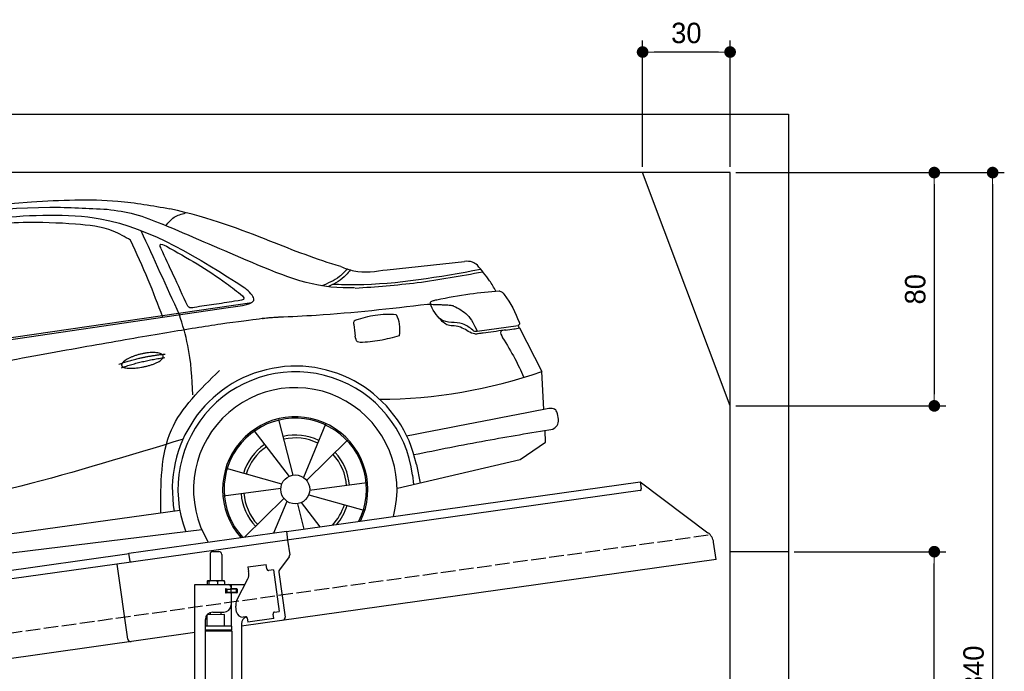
# Model space of a CAD drawing. Extents: x -311 to 6440, y -844 to 5774.
# Tile 8 of 8: x 3064 to 6440, y 3540 to 5774. Entities that reach past the tile are written whole.
import ezdxf

# ---------------------------------------------------------------- set-up
doc = ezdxf.new("R2010")
doc.units = 0
doc.header["$LTSCALE"] = 10
doc.header["$MEASUREMENT"] = 0
doc.linetypes.add('GEN3', pattern=[6.25, 5, -1.25])
doc.layers.get('0').update_dxf_attribs({"linetype": 'CONTINUOUS'})
doc.layers.get('DEFPOINTS').update_dxf_attribs({"linetype": 'CONTINUOUS'})
for name, color, linetype in [('3', 6, 'GEN3'), ('CAR', 1, 'CONTINUOUS'), ('SICHTBARE_KANTEN_DIN_', 7, 'CONTINUOUS')]:
    doc.layers.add(name, color=color, linetype=linetype)
doc.layers.add('AM_0', color=7, linetype='CONTINUOUS', lineweight=30)
doc.layers.add('AM_5', color=3, linetype='CONTINUOUS', lineweight=15)
doc.dimstyles.new('KLAUS_DXF', dxfattribs={"dimscale": 20, "dimtxt": 3.5, "dimasz": 2, "dimexe": 2, "dimexo": 1, "dimgap": 1.5, "dimtad": 1, "dimlfac": 0.1, "dimdsep": 46, "dimtxsty": 'STANDARD', "dimblk": 'DOT', "dimcen": 2, "dimclrd": 256, "dimclre": 256, "dimclrt": 2, "dimadec": 0, "dimazin": 0, "dimtfac": 1, "dimtmove": 2, "dimatfit": 3, "dimfxl": 1, "dimtolj": 1, "dimarcsym": 0})

# ---------------------------------------------------------------- blocks, each defined once
blk = doc.blocks.new('_DOT')
at = {"color": 0, "linetype": 'ByBlock'}
blk.add_line((-0.5, 0), (-1, 0), dxfattribs=at)
at = {"color": 0, "linetype": 'ByBlock', "const_width": 0.5}
blk.add_lwpolyline([(-0.25, 0, 1), (0.25, 0, 1)], format="xyb", close=True, dxfattribs=at)
blk = doc.blocks.new('*D5')
at = {"layer": 'AM_5', "lineweight": -2, "transparency": 16777216}
for p, q in [((5199.5, 5270), (5199.5, 5703.4)), ((5499.5, 5270), (5499.5, 5703.4)), ((5459.5, 5663.4), (5239.5, 5663.4))]:
    blk.add_line(p, q, dxfattribs=at)
at = {"layer": 'DEFPOINTS', "color": 0, "transparency": 16777216}
for p in [(5199.5, 5663.4), (5199.5, 5250), (5499.5, 5250)]:
    blk.add_point(p, dxfattribs=at)
at = {"layer": 'AM_5', "lineweight": -2, "transparency": 16777216, "xscale": 40, "yscale": 40, "zscale": 40, "rotation": 180}
blk.add_blockref('_DOT', (5199.5, 5663.4), dxfattribs=at)
at = {"layer": 'AM_5', "lineweight": -2, "transparency": 16777216, "xscale": 40, "yscale": 40, "zscale": 40}
blk.add_blockref('_DOT', (5499.5, 5663.4), dxfattribs=at)
at = {"layer": 'AM_5', "color": 2, "transparency": 16777216, "insert": (5349.5, 5728.4), "char_height": 70, "attachment_point": 5}
blk.add_mtext('\\A1;30', dxfattribs=at)
blk = doc.blocks.new('*D7')
at = {"layer": 'AM_5', "lineweight": -2, "transparency": 16777216}
for p, q in [((5519.5, 5250), (6239.5, 5250)), ((6199.5, 5210), (6199.5, 4490)), ((5519.5, 4450), (6239.5, 4450))]:
    blk.add_line(p, q, dxfattribs=at)
at = {"layer": 'DEFPOINTS', "color": 0, "transparency": 16777216}
for p in [(5499.5, 5250), (5499.5, 4450), (6199.5, 4450)]:
    blk.add_point(p, dxfattribs=at)
at = {"layer": 'AM_5', "lineweight": -2, "transparency": 16777216, "xscale": 40, "yscale": 40, "zscale": 40}
for p, rotation in [((6199.5, 5250), 90), ((6199.5, 4450), 270)]:
    blk.add_blockref('_DOT', p, dxfattribs=dict(at, rotation=rotation))
at = {"layer": 'AM_5', "color": 2, "transparency": 16777216, "insert": (6134.5, 4850), "char_height": 70, "attachment_point": 5, "rotation": 90}
blk.add_mtext('\\A1;80', dxfattribs=at)
blk = doc.blocks.new('*D10')
at = {"layer": 'AM_5', "lineweight": -2, "transparency": 16777216}
for p, q in [((5719.5, 3950), (6239.5, 3950)), ((6199.5, 1890), (6199.5, 3910)), ((6219.5, 1850), (6239.5, 1850))]:
    blk.add_line(p, q, dxfattribs=at)
at = {"layer": 'DEFPOINTS', "color": 0, "transparency": 16777216}
for p in [(5699.5, 3950), (6199.5, 3950), (6199.5, 1850)]:
    blk.add_point(p, dxfattribs=at)
at = {"layer": 'AM_5', "lineweight": -2, "transparency": 16777216, "xscale": 40, "yscale": 40, "zscale": 40}
for p, rotation in [((6199.5, 3950), 90), ((6199.5, 1850), 270)]:
    blk.add_blockref('_DOT', p, dxfattribs=dict(at, rotation=rotation))
at = {"layer": 'AM_5', "color": 2, "transparency": 16777216, "insert": (6134.5, 2900), "char_height": 70, "attachment_point": 5, "rotation": 90}
blk.add_mtext('\\A1;210', dxfattribs=at)
blk = doc.blocks.new('*D13')
at = {"layer": 'AM_5', "lineweight": -2, "transparency": 16777216}
for p, q in [((5519.5, 5250), (6439.5, 5250)), ((6399.5, 5210), (6399.5, 1890)), ((6019.5, 1850), (6439.5, 1850))]:
    blk.add_line(p, q, dxfattribs=at)
at = {"layer": 'DEFPOINTS', "color": 0, "transparency": 16777216}
for p in [(5499.5, 5250), (5999.5, 1850), (6399.5, 1850)]:
    blk.add_point(p, dxfattribs=at)
at = {"layer": 'AM_5', "lineweight": -2, "transparency": 16777216, "xscale": 40, "yscale": 40, "zscale": 40}
for p, rotation in [((6399.5, 5250), 90), ((6399.5, 1850), 270)]:
    blk.add_blockref('_DOT', p, dxfattribs=dict(at, rotation=rotation))
at = {"layer": 'AM_5', "color": 2, "transparency": 16777216, "insert": (6334.5, 3550), "char_height": 70, "attachment_point": 5, "rotation": 90}
blk.add_mtext('\\A1;340', dxfattribs=at)
blk = doc.blocks.new('car_150_')
at = {"layer": 'CAR'}
for p, q in [((6993.7, 5277.2), (7129.2, 5288.8)), ((8349.8, 5065.2), (8614.8, 5095.9)), ((5703.5, 4603.8), (7806, 4931.3)), ((5748.6, 4619.9), (7887.1, 4949.3)), ((8659.8, 4857.1), (8801.1, 4877.5)), ((8805, 4869.2), (8883.2, 4720.4)), ((8891.2, 4589.9), (8883.2, 4720.4)), ((8033.2, 4358.3), (7982.9, 4548.5)), ((8143.1, 4534), (8068.7, 4350.5)), ((7897.5, 4510.1), (8019.3, 4353.9)), ((8898.1, 4478.2), (8895.6, 4518.3)), ((8079.5, 4340.6), (8219, 4479.2)), ((8810.7, 4417.6), (8898.1, 4478.2)), ((8391.6, 4316.2), (8810.7, 4417.6)), ((8455.6, 4397.8), (8469.1, 4334.6)), ((7994.7, 4327.2), (7804.9, 4378.7)), ((8442.3, 4361.7), (8446.4, 4329.7)), ((8286.5, 4333.3), (8090.4, 4305.9)), ((7795.4, 4285.5), (7991.5, 4312.9)), ((8087.2, 4291.6), (8277, 4240.1)), ((8002.4, 4278.2), (7867.9, 4144.6)), ((7969.2, 4159.6), (8013.2, 4268.3)), ((8048.7, 4260.5), (8071.6, 4173.8)), ((8127.2, 4182.1), (8062.7, 4264.8)), ((7646, 4233.7), (5761.2, 3956.2)), ((5689.3, 3904.2), (7721.3, 4169.7))]:
    blk.add_line(p, q, dxfattribs=at)
blk.add_circle((8041, 4309.4), 49.6, dxfattribs=at)
for centre, radius, start, end in [((8042.2, 4309.4), 422.7, 12.065, 190.707), ((8042.2, 4309.4), 403.4, 7.4461, 201.5292), ((8307.4, 6330.9), 1710.3, 270.6601, 289.6726), ((8041, 4309.4), 348.9, 345.0424, 211.6777), ((8041, 4309.4), 249, 334.6275, 221.995), ((8041, 4309.4), 244.1, 333.8517, 222.7626), ((8041, 4309.4), 186.2, 64.7762, 103.2667), ((8041, 4309.4), 186.2, 124.7762, 163.2667), ((8041, 4309.4), 176.5, 64.6018, 103.1816), ((8041, 4309.4), 176.5, 124.6018, 163.1816), ((8041, 4309.4), 176.5, 4.6018, 43.1816), ((8041, 4309.4), 186.2, 4.7762, 43.2667), ((8041, 4309.4), 186.2, 184.7762, 223.2667), ((8041, 4309.4), 176.5, 184.6018, 223.1816), ((8041, 4309.4), 176.5, 316.6896, 343.1816), ((8041, 4309.4), 186.2, 320.3371, 343.2667)]:
    blk.add_arc(centre, radius, start, end, dxfattribs=at)
for points, degree, knots in [([(7129.2, 5288.8), (7228.1, 5294.9), (7387.4, 5304.7), (7544.3, 5278.3), (7603.8, 5268.4)], 3, [0, 0, 0, 0, 296.050466, 476.332401, 476.332401, 476.332401, 476.332401]), ([(6590.3, 5194.3), (6790.1, 5231.4), (7055.2, 5280.6), (7323.2, 5267.8), (7389.2, 5264.7)], 3, [0, 0, 0, 0, 605.994997, 803.781644, 803.781644, 803.781644, 803.781644]), ([(8191, 5074.7), (8107.9, 5098.3), (7930.3, 5167), (7746.4, 5237.4), (7603.8, 5268.4)], 3, [5.571538, 5.571538, 5.571538, 5.571538, 32.165526, 64.936902, 64.936902, 64.936902, 64.936902]), ([(7010.2, 5233), (7130.8, 5242.4), (7438, 5266.3), (7702.5, 5100), (7863.2, 4999)], 3, [0, 0, 0, 0, 355.261483, 904.814862, 904.814862, 904.814862, 904.814862]), ([(7389.2, 5264.7), (7420.8, 5260.7), (7486.1, 5252.6), (7547.1, 5227.9), (7578.6, 5215.1)], 3, [0, 0, 0, 0, 95.129403, 196.544102, 196.544102, 196.544102, 196.544102]), ([(7590.1, 5210.4), (7598.8, 5221.2), (7616.6, 5243), (7643.8, 5250.6), (7657.5, 5254.4)], 3, [0, 0, 0, 0, 40.483158, 82.304269, 82.304269, 82.304269, 82.304269]), ([(7280.4, 5213.4), (7220.4, 5216.3), (7078, 5223.2), (6937, 5200.9), (6855.4, 5188)], 3, [0, 0, 0, 0, 179.578451, 426.729981, 426.729981, 426.729981, 426.729981]), ([(7469.5, 5159.8), (7450.1, 5170.8), (7392.1, 5203.7), (7325, 5209.6), (7280.4, 5213.4)], 3, [0, 0, 0, 0, 66.345015, 198.470892, 198.470892, 198.470892, 198.470892]), ([(8238.8, 5002.4), (8225.9, 5001.9), (8097.3, 4997.4), (7874.9, 5091.2), (7673.8, 5175.3), (7578.6, 5215.1)], 3, [0, 0, 0, 0, 38.601997, 385.248101, 697.121472, 697.121472, 697.121472, 697.121472]), ([(7582.2, 4896.4), (7565.7, 4939), (7531.3, 5028.2), (7490.7, 5114.7), (7469.5, 5159.8)], 3, [0, 0, 0, 0, 136.989327, 286.582756, 286.582756, 286.582756, 286.582756]), ([(7575.1, 5131.1), (7572.7, 5136.8), (7566.4, 5151.1), (7582.7, 5144.2), (7592.5, 5140)], 3, [0, 0, 0, 0, 14.214257, 36.026738, 36.026738, 36.026738, 36.026738]), ([(7668, 4935.3), (7650.2, 4969.8), (7620.8, 5036.6), (7588.5, 5099.8), (7575.1, 5131.1)], 3, [2.591518, 2.591518, 2.591518, 2.591518, 14.396583, 24.038621, 24.038621, 24.038621, 24.038621]), ([(7592.5, 5140), (7663.4, 5100.7), (7754.6, 5050.2), (7836.7, 4986.2), (7855.1, 4971.8)], 3, [0, 0, 0, 0, 242.296972, 312.074439, 312.074439, 312.074439, 312.074439]), ([(8213.4, 5067), (8204.8, 5057.5), (8180.8, 5030.7), (8147.4, 5016.7), (8125.8, 5007.6)], 3, [0, 0, 0, 0, 37.936628, 106.922734, 106.922734, 106.922734, 106.922734]), ([(8224.6, 5063.8), (8219.5, 5057.3), (8207.5, 5042.1), (8182.3, 5022), (8161, 5011.9), (8149.7, 5006.6)], 3, [0, 0, 0, 0, 24.71914, 58.083873, 95.394075, 95.394075, 95.394075, 95.394075]), ([(8163.6, 5014.3), (8190.3, 5013.8), (8360.5, 5010.7), (8528.5, 5042.5), (8670.3, 5069.3)], 3, [0, 0, 0, 0, 79.824219, 510.28314, 510.28314, 510.28314, 510.28314]), ([(8191, 5074.7), (8205.8, 5069.3), (8256.7, 5050.7), (8311.1, 5059.2), (8349.8, 5065.2)], 3, [0, 0, 0, 0, 46.804205, 160.961784, 160.961784, 160.961784, 160.961784]), ([(8659.2, 5083.2), (8653.8, 5087.2), (8640.8, 5096.8), (8624.4, 5096.2), (8614.8, 5095.9)], 3, [0, 0, 0, 0, 19.609343, 47.348199, 47.348199, 47.348199, 47.348199]), ([(8723.8, 4994.4), (8716.5, 5006.5), (8697.8, 5038.1), (8673.9, 5066), (8659.2, 5083.2)], 3, [0, 0, 0, 0, 42.278278, 110.016544, 110.016544, 110.016544, 110.016544]), ([(8240.9, 5001), (8312.1, 5006.7), (8458.8, 5018.5), (8603.3, 5046.3), (8677.8, 5060.7)], 3, [0, 0, 0, 0, 213.973217, 441.202015, 441.202015, 441.202015, 441.202015]), ([(7806, 4931.3), (7851.9, 4937.1), (7921.3, 4946), (7877.9, 4985.6), (7863.2, 4999)], 3, [0, 0, 0, 0, 93.644646, 141.842533, 141.842533, 141.842533, 141.842533]), ([(7855.1, 4971.8), (7856.9, 4969.4), (7866.6, 4956.8), (7844.9, 4954.5), (7827.4, 4952.7)], 3, [0, 0, 0, 0, 8.218705, 42.579443, 42.579443, 42.579443, 42.579443]), ([(8504.4, 4958.4), (8507.8, 4959.8), (8513.2, 4962), (8519, 4963.1), (8521.1, 4963.5)], 3, [0, 0, 0, 0, 10.993467, 17.505662, 17.505662, 17.505662, 17.505662]), ([(8521.1, 4963.5), (8558.7, 4971.4), (8629.4, 4986.3), (8701.3, 4992.4), (8734.9, 4995.3)], 3, [0, 0, 0, 0, 115.283952, 216.335245, 216.335245, 216.335245, 216.335245]), ([(8734.9, 4995.3), (8735.5, 4995.3), (8742.3, 4994.7), (8774, 4959.5), (8789.9, 4921.4), (8803.6, 4888.9)], 3, [0, 0, 0, 0, 1.734697, 20.495648, 128.700618, 128.700618, 128.700618, 128.700618]), ([(7690.7, 4930.9), (7682.9, 4929), (7673.3, 4926.7), (7668.9, 4934), (7668, 4935.3)], 3, [0, 0, 0, 0, 20.033107, 24.561149, 24.561149, 24.561149, 24.561149]), ([(7827.4, 4952.7), (7804.1, 4948.8), (7758.6, 4941.2), (7712.9, 4934.3), (7690.7, 4930.9)], 3, [0, 0, 0, 0, 70.948783, 138.444185, 138.444185, 138.444185, 138.444185]), ([(8489.1, 4946.9), (8362.2, 4931.3), (8192.7, 4910.5), (8022.3, 4901.3), (7979.4, 4899)], 3, [0, 0, 0, 0, 383.276615, 511.9713, 511.9713, 511.9713, 511.9713]), ([(8499.4, 4953.2), (8499.6, 4954.1), (8500.1, 4956.8), (8502.7, 4957.8), (8504.4, 4958.4)], 3, [0, 0, 0, 0, 2.821477, 7.666518, 7.666518, 7.666518, 7.666518]), ([(8514.3, 4920.1), (8507.6, 4929.7), (8500.3, 4940.1), (8499.5, 4952.2), (8499.4, 4953.2)], 3, [0, 0, 0, 0, 33.566473, 36.446484, 36.446484, 36.446484, 36.446484]), ([(8578.5, 4942.4), (8595.8, 4933.8), (8633.1, 4915.4), (8650.5, 4877.5), (8659.8, 4857.1)], 3, [0, 0, 0, 0, 56.143574, 121.02194, 121.02194, 121.02194, 121.02194]), ([(7687.8, 4631.1), (7684.2, 4688.1), (7678.4, 4781.5), (7650.4, 4870.6), (7639.4, 4905.3)], 3, [0, 0, 0, 0, 170.454794, 279.374153, 279.374153, 279.374153, 279.374153]), ([(8244.9, 4892.1), (8266.5, 4899), (8311.3, 4913.4), (8358.3, 4912.8), (8382.6, 4912.4)], 3, [0, 0, 0, 0, 67.706114, 140.005181, 140.005181, 140.005181, 140.005181]), ([(8382.6, 4912.4), (8386.9, 4901.5), (8396, 4877.8), (8394.2, 4852.5), (8393.3, 4838.9)], 3, [0, 0, 0, 0, 34.900949, 75.090232, 75.090232, 75.090232, 75.090232]), ([(8645.2, 4860.1), (8634.4, 4868.9), (8603, 4892.4), (8542.9, 4879.7), (8521, 4910.7), (8514.3, 4920.1)], 3, [0.658544, 0.658544, 0.658544, 0.658544, 4.748765, 12.290755, 15.589596, 15.589596, 15.589596, 15.589596]), ([(8581.1, 4874.9), (8574.1, 4874.8), (8553.6, 4874.6), (8539.3, 4890.4), (8529.9, 4900.7)], 3, [0, 0, 0, 0, 20.376363, 59.606847, 59.606847, 59.606847, 59.606847]), ([(8245.8, 4892.2), (8242.8, 4891.2), (8235.4, 4888.9), (8236.5, 4880.8), (8237.1, 4876.1)], 3, [0, 0, 0, 0, 8.69426, 20.870259, 20.870259, 20.870259, 20.870259]), ([(8629.7, 4855.7), (8623.1, 4860), (8608.2, 4869.6), (8590.8, 4873), (8581.1, 4874.9)], 3, [0, 0, 0, 0, 23.382166, 52.652276, 52.652276, 52.652276, 52.652276]), ([(8759.3, 4861.5), (8751.5, 4860.6), (8734.7, 4858.6), (8743.2, 4843.3), (8747.8, 4835.1)], 3, [0, 0, 0, 0, 18.78232, 40.52492, 40.52492, 40.52492, 40.52492]), ([(8757.3, 4861.2), (8766.9, 4862.5), (8782.9, 4864.6), (8798.7, 4867.9), (8805, 4869.2)], 3, [0, 0, 0, 0, 29.138804, 48.348385, 48.348385, 48.348385, 48.348385]), ([(8803.6, 4888.9), (8804.6, 4886.7), (8806.7, 4882.3), (8803, 4879.1), (8801.1, 4877.5)], 3, [0, 0, 0, 0, 6.560892, 13.117252, 13.117252, 13.117252, 13.117252]), ([(8260.3, 4814.7), (8256.8, 4815.3), (8246, 4817.1), (8244, 4829), (8242.7, 4837)], 3, [0, 0, 0, 0, 9.934216, 31.059147, 31.059147, 31.059147, 31.059147]), ([(8393.3, 4838.9), (8371.3, 4832.7), (8327.5, 4820.2), (8282.1, 4816.4), (8259.4, 4814.5)], 3, [0, 0, 0, 0, 68.25117, 136.398239, 136.398239, 136.398239, 136.398239]), ([(8664.2, 4847.7), (8660, 4847.2), (8647.9, 4845.9), (8636.9, 4851.8), (8629.7, 4855.7)], 3, [0, 0, 0, 0, 12.334473, 36.077303, 36.077303, 36.077303, 36.077303]), ([(8645.2, 4860.1), (8647, 4858.9), (8651.5, 4856.3), (8656.7, 4856.7), (8659.8, 4857.1)], 3, [0.11133, 0.11133, 0.11133, 0.11133, 0.733961, 1.64284, 1.64284, 1.64284, 1.64284]), ([(8752.5, 4860.5), (8727.9, 4857.2), (8698.8, 4853.2), (8669.8, 4848.6), (8664.2, 4847.7)], 3, [0, 0, 0, 0, 7.10149, 8.807008, 8.807008, 8.807008, 8.807008]), ([(8747.8, 4835.1), (8762.5, 4811.6), (8789.4, 4768.5), (8811, 4722.5), (8820.8, 4701.6)], 3, [0, 0, 0, 0, 83.27798, 152.299671, 152.299671, 152.299671, 152.299671]), ([(7442.5, 4729.7), (7440.4, 4737.7), (7458.8, 4757), (7537.7, 4789), (7634.5, 4769.9), (7553.7, 4725.9), (7469.8, 4714.2), (7444.6, 4721.7), (7442.5, 4729.7)], 5, [0, 0, 0, 0, 0, 0, 0.300106, 0.500106, 0.700106, 1, 1, 1, 1, 1, 1]), ([(7581.1, 4224.1), (7579.8, 4324.9), (7577.1, 4516.8), (7713.1, 4650.8), (7777.7, 4714.5)], 3, [0, 0, 0, 0, 288.299349, 549.189347, 549.189347, 549.189347, 549.189347]), ([(8935.7, 4582.7), (8934.4, 4584.7), (8925.5, 4598.3), (8907, 4593.8), (8891.2, 4589.9)], 3, [0, 0, 0, 0, 6.947087, 47.332504, 47.332504, 47.332504, 47.332504]), ([(8922.6, 4523), (8927.9, 4526.8), (8946.9, 4540.2), (8940.4, 4564.9), (8935.7, 4582.7)], 3, [0, 0, 0, 0, 18.607322, 66.126339, 66.126339, 66.126339, 66.126339]), ([(8446.2, 4431.7), (8528.5, 4449), (8686.8, 4482.3), (8846.1, 4509.8), (8922.6, 4523)], 3, [0, 0, 0, 0, 252.396589, 485.064773, 485.064773, 485.064773, 485.064773]), ([(7654.8, 4478.5), (7470.6, 4420.5), (6844.5, 4223.3), (6193.7, 4129.8), (5734.4, 4063.7)], 3, [0, 0, 0, 0, 579.00444, 1967.110779, 1967.110779, 1967.110779, 1967.110779])]:
    blk.add_open_spline(points, degree=degree, knots=knots, dxfattribs=at)
for points, degree in [([(7639.4, 4905.3), (7594.8, 5000.9), (7550.3, 5096.5), (7505.7, 5192.1)], 3), ([(8578.5, 4942.4), (8576.8, 4945.2), (8489.1, 4946.9)], 2), ([(7979.4, 4899), (7725, 4888.3), (5338.8, 4399.4)], 2), ([(8237.1, 4876.1), (8239, 4863.1), (8240.8, 4850), (8242.7, 4837)], 3), ([(8805, 4869.2), (8803.7, 4871.9), (8802.4, 4874.7), (8801.1, 4877.5)], 3), ([(7432.9, 4733.6), (7502, 4760.2), (7591.2, 4770)], 2), ([(7441.9, 4722), (7513, 4747.3), (7590.2, 4757.9)], 2), ([(8891.2, 4589.9), (8734.4, 4558.1), (8577.5, 4526.3), (8420.6, 4494.5)], 3)]:
    blk.add_open_spline(points, degree=degree, dxfattribs=at)

msp = doc.modelspace()

# ---------------------------------------------------------------- linework, layer by layer
for p, q in [((-0.481, 5450.005), (5699.503, 5450.005)), ((5699.503, 5450.005), (5699.503, 1850.005)), ((5499.51, 4450.005), (5199.51, 5250.005)), ((3978.526, 4019.409), (5191.605, 4189.896)), ((5191.605, 4189.896), (5195.084, 4165.139)), ((5191.605, 4189.896), (5423.542, 4015.119)), ((5190.829, 4159.492), (3979.731, 3989.283)), ((3438.691, 3944.55), (3978.387, 4020.399)), ((3978.387, 4020.399), (3982.702, 3989.701)), ((3979.731, 3989.283), (3445.976, 3914.269)), ((3982.702, 3989.701), (3989.78, 3939.338)), ((3726.715, 3950.64), (3746.715, 3950.64)), ((5451.216, 3923.433), (5442.964, 3982.146)), ((5699.503, 3950.005), (5499.51, 3950.005)), ((959.991, 3595.181), (3438.83, 3943.559)), ((3442.588, 3916.822), (3438.691, 3944.55)), ((3716.715, 3940.64), (3716.715, 3850.64)), ((3756.715, 3940.64), (3756.715, 3850.64)), ((5451.216, 3923.433), (3824.715, 3694.844)), ((3987.863, 3931.928), (3954.55, 3887.719)), ((3445.976, 3914.269), (959.991, 3564.886)), ((3434.628, 3650.119), (3398.443, 3907.589)), ((3846.658, 3897.873), (3909.044, 3906.641)), ((3846.658, 3897.873), (3848.884, 3882.029)), ((3849.474, 3877.83), (3848.884, 3882.029)), ((3911.271, 3890.797), (3909.044, 3906.641)), ((3911.271, 3890.797), (3911.41, 3889.807)), ((3917.058, 3885.551), (3918.048, 3885.69)), ((3933.892, 3887.917), (3918.048, 3885.69)), ((3933.892, 3887.917), (3953.933, 3745.319)), ((3706.798, 3848.184), (3706.798, 3837.64)), ((3727.496, 3850.64), (3709.522, 3850.64)), ((3712.538, 3848.184), (3712.538, 3837.64)), ((3754.543, 3850.64), (3727.496, 3850.64)), ((3742.455, 3848.184), (3742.455, 3837.64)), ((3764.215, 3850.64), (3754.543, 3850.64)), ((3766.632, 3848.184), (3766.632, 3837.64)), ((3808.53, 3783.529), (3846, 3857.069)), ((3952.633, 3880.309), (3974.325, 3725.968)), ((3664.715, 3837.64), (3836.1, 3837.64)), ((3664.715, 3457.64), (3664.715, 3837.64)), ((3773.361, 3821.64), (3769.715, 3821.64)), ((3770.715, 3811.785), (3770.715, 3818.994)), ((3773.361, 3821.64), (3785.715, 3821.64)), ((3773.715, 3821.64), (3773.715, 3809.64)), ((3787.715, 3821.64), (3785.715, 3821.64)), ((3787.715, 3821.64), (3788.715, 3821.64)), ((3788.715, 3827.64), (3788.715, 3824.64)), ((3789.439, 3821.64), (3788.715, 3821.64)), ((3788.715, 3809.64), (3788.715, 3821.64)), ((3806.991, 3821.64), (3789.439, 3821.64)), ((3789.715, 3822.14), (3789.715, 3837.64)), ((3808.715, 3822.14), (3789.715, 3822.14)), ((3806.991, 3821.64), (3807.715, 3821.64)), ((3807.715, 3809.64), (3807.715, 3821.64)), ((3809.715, 3821.14), (3809.715, 3810.14)), ((3807.715, 3809.64), (3769.849, 3809.64)), ((3785.715, 3809.14), (3773.361, 3809.14)), ((3788.715, 3806.14), (3788.715, 3767.64)), ((3789.715, 3694.659), (3789.715, 3809.14)), ((3808.715, 3809.14), (3789.715, 3809.14)), ((3807.839, 3742.963), (3805.056, 3762.769)), ((3700.715, 3460.64), (3700.715, 3717.64)), ((3766.713, 3734.641), (3706.713, 3733.885)), ((3706.715, 3694.688), (3706.713, 3733.885)), ((3718.723, 3734.037), (3718.715, 3741.64)), ((3725.715, 3742.64), (3763.715, 3742.64)), ((3754.717, 3734.49), (3754.715, 3742.64)), ((3766.713, 3694.643), (3766.713, 3734.641)), ((3838.35, 3727.055), (3830.428, 3725.941)), ((3843.997, 3722.799), (3846.085, 3707.945)), ((3935.209, 3720.471), (3846.085, 3707.945)), ((3932.843, 3737.305), (3932.982, 3736.315)), ((3935.209, 3720.471), (3932.982, 3736.315)), ((3938.089, 3743.092), (3937.099, 3742.953)), ((3938.089, 3743.092), (3953.933, 3745.319)), ((3791.715, 3694.643), (3700.715, 3694.643)), ((3791.716, 3681.375), (3700.715, 3681.375)), ((3788.716, 3679.643), (3700.715, 3679.643)), ((3788.716, 3679.643), (3791.716, 3681.375)), ((3788.716, 3679.643), (3791.716, 3677.911)), ((3789.715, 3679.066), (3789.715, 3680.22)), ((3791.716, 3681.375), (3791.715, 3694.643)), ((3824.715, 3702.64), (3824.715, 2144.272)), ((3664.715, 3672.357), (959.991, 3292.233)), ((3791.716, 3677.911), (3700.715, 3677.911)), ((3791.699, 3677.911), (3791.812, 1671.652))]:
    msp.add_line(p, q)
msp.add_polyline3d([(3843.994, 3722.803, 0), (3843.994, 3722.803, 0), (3843.994, 3722.813, 0), (3843.994, 3722.823, 0), (3843.994, 3722.833, 0), (3843.994, 3722.833, 0), (3843.994, 3722.843, 0), (3843.994, 3722.853, 0), (3843.984, 3722.863, 0), (3843.984, 3722.863, 0), (3843.984, 3722.873, 0), (3843.984, 3722.883, 0), (3843.984, 3722.893, 0), (3843.984, 3722.903, 0), (3843.984, 3722.903, 0), (3843.984, 3722.913, 0), (3843.974, 3722.923, 0), (3843.974, 3722.933, 0), (3843.974, 3722.933, 0), (3843.974, 3722.943, 0), (3843.974, 3722.953, 0), (3843.974, 3722.963, 0), (3843.974, 3722.963, 0), (3843.974, 3722.973, 0), (3843.964, 3722.983, 0), (3843.964, 3722.993, 0), (3843.964, 3723.003, 0), (3843.964, 3723.003, 0), (3843.964, 3723.013, 0), (3843.964, 3723.023, 0), (3843.964, 3723.033, 0), (3843.954, 3723.033, 0), (3843.954, 3723.043, 0), (3843.954, 3723.053, 0), (3843.954, 3723.063, 0), (3843.954, 3723.063, 0), (3843.954, 3723.073, 0), (3843.944, 3723.083, 0), (3843.944, 3723.093, 0), (3843.944, 3723.103, 0), (3843.944, 3723.103, 0), (3843.944, 3723.113, 0), (3843.944, 3723.123, 0), (3843.944, 3723.133, 0), (3843.934, 3723.133, 0), (3843.934, 3723.143, 0), (3843.934, 3723.153, 0), (3843.934, 3723.163, 0), (3843.934, 3723.163, 0), (3843.934, 3723.173, 0), (3843.924, 3723.183, 0), (3843.924, 3723.193, 0), (3843.924, 3723.203, 0), (3843.924, 3723.203, 0), (3843.924, 3723.213, 0), (3843.924, 3723.223, 0), (3843.914, 3723.233, 0), (3843.914, 3723.233, 0), (3843.914, 3723.243, 0), (3843.914, 3723.253, 0), (3843.914, 3723.263, 0), (3843.904, 3723.273, 0), (3843.904, 3723.273, 0), (3843.904, 3723.283, 0), (3843.904, 3723.293, 0), (3843.904, 3723.303, 0), (3843.894, 3723.303, 0), (3843.894, 3723.313, 0), (3843.894, 3723.323, 0), (3843.894, 3723.333, 0), (3843.894, 3723.333, 0), (3843.894, 3723.343, 0), (3843.884, 3723.353, 0), (3843.884, 3723.363, 0), (3843.884, 3723.373, 0), (3843.884, 3723.373, 0), (3843.884, 3723.383, 0), (3843.874, 3723.393, 0), (3843.874, 3723.403, 0), (3843.874, 3723.403, 0), (3843.874, 3723.413, 0), (3843.864, 3723.423, 0), (3843.864, 3723.433, 0), (3843.864, 3723.433, 0), (3843.864, 3723.443, 0), (3843.864, 3723.453, 0), (3843.854, 3723.463, 0), (3843.854, 3723.473, 0), (3843.854, 3723.473, 0), (3843.854, 3723.483, 0), (3843.854, 3723.493, 0), (3843.844, 3723.503, 0), (3843.844, 3723.503, 0), (3843.844, 3723.513, 0), (3843.844, 3723.523, 0), (3843.834, 3723.533, 0), (3843.834, 3723.533, 0), (3843.834, 3723.543, 0), (3843.834, 3723.553, 0), (3843.824, 3723.563, 0), (3843.824, 3723.573, 0), (3843.824, 3723.573, 0), (3843.824, 3723.583, 0), (3843.824, 3723.593, 0), (3843.814, 3723.603, 0), (3843.814, 3723.603, 0), (3843.814, 3723.613, 0), (3843.814, 3723.623, 0), (3843.804, 3723.633, 0), (3843.804, 3723.633, 0), (3843.804, 3723.643, 0), (3843.804, 3723.653, 0), (3843.794, 3723.663, 0), (3843.794, 3723.673, 0), (3843.794, 3723.673, 0), (3843.794, 3723.683, 0), (3843.784, 3723.693, 0), (3843.784, 3723.703, 0), (3843.784, 3723.703, 0), (3843.784, 3723.713, 0), (3843.774, 3723.723, 0), (3843.774, 3723.733, 0), (3843.774, 3723.733, 0), (3843.764, 3723.743, 0), (3843.764, 3723.753, 0), (3843.764, 3723.763, 0), (3843.764, 3723.763, 0), (3843.754, 3723.773, 0)])
for centre, radius, start, end in [((5190.133, 4164.443), 5, 278, 8), ((5393.451, 3975.187), 50, 8, 53), ((3726.715, 3940.64), 10, 90, 180), ((3746.715, 3940.64), 10, 0, 90), ((3979.877, 3937.946), 10, 323, 8), ((3916.362, 3890.503), 5, 188, 278), ((3962.536, 3881.701), 10, 143, 188), ((3715.184, 3843.096), 9.808, 138.356376, 148.753006), ((3710.037, 3847.934), 2.754, 100.76608, 142.434274), ((3709.58, 3848.547), 2.094, 44.84476, 91.561935), ((3705.54, 3844.088), 8.108, 30.33762, 47.053163), ((3727.405, 3803.271), 47.367, 71.474333, 108.335359), ((3754.472, 3819.304), 31.336, 67.161985, 112.719952), ((3761.182, 3845.234), 6.199, 28.413387, 60.706774), ((3814.815, 3872.959), 35, 333, 8), ((3770.715, 3821.64), 1, 48.590378, 221.409622), ((3767.715, 3818.994), 3, 0, 41.409622), ((3773.361, 3824.64), 3, 228.590378, 270), ((3778.715, 3827.64), 10, 0, 90), ((3785.715, 3824.64), 3, 270, 0), ((3808.715, 3821.14), 1, 0, 90), ((3770.715, 3809.14), 1, 138.590378, 311.409622), ((3767.715, 3811.785), 3, 318.590378, 0), ((3773.361, 3806.14), 3, 90, 131.409622), ((3785.715, 3806.14), 3, 0, 90), ((3839.715, 3767.64), 35, 153, 188), ((3808.715, 3810.14), 1, 270, 0), ((3763.715, 3767.64), 25, 270, 0), ((3725.715, 3717.64), 25, 90, 180), ((3827.644, 3745.747), 20, 188, 278), ((3849.715, 3702.64), 25, 108.64725, 180), ((3839.046, 3722.103), 5, 19.536959, 98), ((3937.794, 3738.001), 5, 98, 188), ((3964.422, 3724.576), 10, 278, 8), ((3444.531, 3651.511), 10, 188, 278)]:
    msp.add_arc(centre, radius, start, end)
at = {"layer": '3'}
msp.add_line((423.4, 3304.675), (5430.808, 4008.42), dxfattribs=at)
at = {"layer": 'SICHTBARE_KANTEN_DIN_'}
for p, q in [((5499.51, 5250.005), (199.486, 5250.005)), ((5499.51, -349.995), (5499.51, 5250.005))]:
    msp.add_line(p, q, dxfattribs=at)
msp.add_arc((3445.559, 3917.24), 3, 188, 278, dxfattribs=at)

# ---------------------------------------------------------------- block references
at = {"layer": 'AM_0', "rotation": 359.5505213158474}
msp.add_blockref('car_150_', (-4065.797, -82.568), dxfattribs=at)

# ---------------------------------------------------------------- dimensions: what is measured, and where the dimension line sits
at = {"layer": 'AM_5'}
dim = msp.add_linear_dim(base=(5199.51, 5663.363), p1=(5499.51, 5250.005), p2=(5199.51, 5250.005), dimstyle='KLAUS_DXF', override={"dimtzin": 7}, dxfattribs=at)
dim.commit()
dim.dimension.update_dxf_attribs({"geometry": '*D5', "text_midpoint": (5349.51, 5728.363)})
for base, p1, p2, picture, middle in [((6199.51, 4450.005), (5499.51, 5250.005), (5499.51, 4450.005), '*D7', (6134.51, 4850.005)), ((6199.51, 3950.005), (6199.51, 1850.005), (5699.503, 3950.005), '*D10', (6134.51, 2900.005))]:
    dim = msp.add_linear_dim(base=base, p1=p1, p2=p2, angle=90, dimstyle='KLAUS_DXF', override={"dimtzin": 7}, dxfattribs=at)
    dim.commit()
    dim.dimension.update_dxf_attribs({"geometry": picture, "text_midpoint": middle})
dim = msp.add_linear_dim(base=(6399.51, 1850.005), p1=(5499.51, 5250.005), p2=(5999.51, 1850.005), angle=90, dimstyle='KLAUS_DXF', dxfattribs=at)
dim.commit()
dim.dimension.update_dxf_attribs({"geometry": '*D13', "text_midpoint": (6334.51, 3550.005)})

doc.saveas('drawing.dxf')
